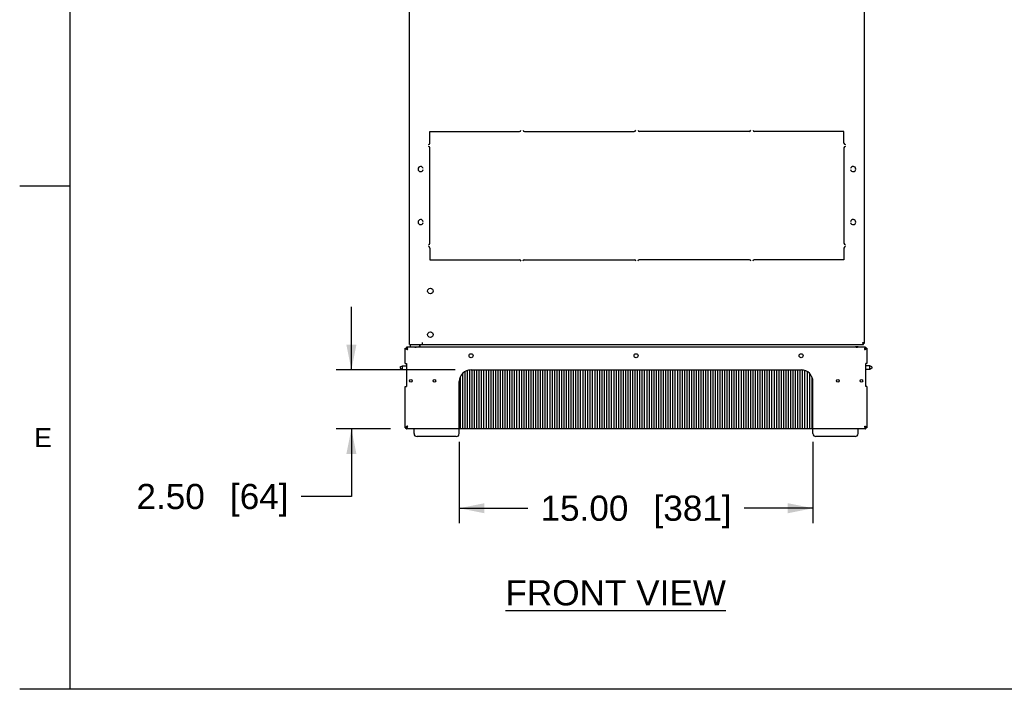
# Model space of a CAD drawing. Header units: inches. Extents: x 3 to 177, y 3 to 114.
# Tile 1 of 95: x 3 to 45, y 5 to 34. Entities that reach past the tile are written whole.
import ezdxf
from ezdxf.enums import TextEntityAlignment as Align

# ---------------------------------------------------------------- set-up
doc = ezdxf.new("R2010")
doc.units = ezdxf.units.IN
doc.header["$LTSCALE"] = 9.973333
doc.header["$MEASUREMENT"] = 0
doc.layers.get('0').update_dxf_attribs({"linetype": 'CONTINUOUS'})
for name, color, linetype in [('03_ALL_AXES', 7, 'CONTINUOUS'), ('08_ALL_COSMETICS', 7, 'CONTINUOUS'), ('09_ALL_DETAIL_ITEMS', 7, 'CONTINUOUS')]:
    doc.layers.add(name, color=color, linetype=linetype)
doc.styles.get("Standard").update_dxf_attribs({"font": 'arial.ttf'})
doc.styles.add('TEXTSTYLE_2', font='arial.ttf')
doc.dimstyles.new('DIMSTYLE_1', dxfattribs={"dimtxt": 1.066667, "dimasz": 1.066667, "dimexe": 0.06, "dimexo": 0.0625, "dimgap": 0.05, "dimtad": 0, "dimtih": 1, "dimtoh": 1, "dimzin": 4, "dimdsep": 46, "dimtxsty": 'Standard', "dimblk": '_FILLED', "dimblk1": '_FILLED', "dimblk2": '_FILLED', "dimcen": 0.09, "dimadec": 0, "dimazin": 0, "dimtfac": 1, "dimtofl": 0, "dimtmove": 0, "dimatfit": 3, "dimldrblk": '_FILLED', "dimfxl": 0, "dimtolj": 1, "dimtzin": 4, "dimarcsym": 0})

# ---------------------------------------------------------------- blocks, each defined once
blk = doc.blocks.new('_FILLED')
at = {"color": 0, "linetype": 'ByBlock'}
blk.add_solid([(0, 0), (-1, 0.2), (-1, -0.2)], dxfattribs=at)
blk = doc.blocks.new('*D4')
at = {"color": 7, "linetype": 'Continuous'}
for p, q in [((17.267, 18.881), (17.267, 21.548)), ((21.674, 18.881), (16.627, 18.881)), ((18.929, 16.381), (16.627, 16.381)), ((17.267, 16.381), (17.267, 13.511)), ((17.267, 13.511), (15.133, 13.511))]:
    blk.add_line(p, q, dxfattribs=at)
at = {"color": 7, "linetype": 'Continuous', "xscale": 1.0666666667, "yscale": 1.0666666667, "zscale": 1.0666666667}
for p, rotation in [((17.267, 18.881), 270), ((17.267, 16.381), 90)]:
    blk.add_blockref('_FILLED', p, dxfattribs=dict(at, rotation=rotation))
at = {"color": 7, "linetype": 'Continuous'}
for s, height, p in [('2.50', 1.0667, (11.051, 12.977)), ('[', 1.067, (12.53, 12.977)), ('64', 1.0667, (14.188, 12.977)), (']', 1.067, (14.6, 12.977))]:
    blk.add_text(s, height=height, dxfattribs=at).set_placement(p, align=Align.RIGHT)
blk = doc.blocks.new('*D5')
at = {"color": 7, "linetype": 'Continuous'}
for p, q in [((21.841, 15.823), (21.841, 12.373)), ((36.841, 15.823), (36.841, 12.373)), ((21.841, 13.013), (24.755, 13.013)), ((36.841, 13.013), (33.927, 13.013))]:
    blk.add_line(p, q, dxfattribs=at)
at = {"color": 7, "linetype": 'Continuous', "xscale": 1.0666666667, "yscale": 1.0666666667, "zscale": 1.0666666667, "rotation": 180}
blk.add_blockref('_FILLED', (21.841, 13.013), dxfattribs=at)
at = {"color": 7, "linetype": 'Continuous', "xscale": 1.0666666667, "yscale": 1.0666666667, "zscale": 1.0666666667}
blk.add_blockref('_FILLED', (36.841, 13.013), dxfattribs=at)
at = {"color": 7, "linetype": 'Continuous'}
for s, height, p in [('15.00', 1.0667, (27.152, 12.48)), ('[', 1.067, (30.289, 12.48)), ('381', 1.0667, (31.738, 12.48)), (']', 1.067, (33.187, 12.48))]:
    blk.add_text(s, height=height, dxfattribs=at).set_placement(p, align=Align.CENTER)

msp = doc.modelspace()

# ---------------------------------------------------------------- linework, layer by layer
at = {"color": 7, "linetype": 'Continuous'}
for p, q in [((5.333, 114.133), (5.333, 5.333)), ((19.733, 19.96), (19.733, 96.803)), ((39.02, 96.768), (39.02, 19.995)), ((5.333, 26.667), (3.2, 26.667)), ((19.548, 19.804), (19.595, 19.804)), ((19.548, 19.149), (19.548, 19.804)), ((19.618, 19.851), (19.825, 19.851)), ((19.618, 19.769), (19.618, 19.851)), ((19.648, 19.784), (19.642, 19.805)), ((19.657, 19.742), (19.648, 19.784)), ((19.733, 19.96), (38.985, 19.96)), ((19.978, 19.851), (20.118, 19.851)), ((20.118, 19.851), (38.646, 19.851)), ((20.148, 19.851), (20.148, 19.859)), ((20.178, 19.911), (20.178, 19.96)), ((20.276, 20.038), (20.276, 19.96)), ((38.762, 19.851), (39.063, 19.851)), ((39.02, 19.995), (38.985, 19.995)), ((38.985, 19.96), (38.985, 19.995)), ((39.034, 19.784), (39.024, 19.742)), ((39.04, 19.805), (39.034, 19.784)), ((39.063, 19.769), (39.063, 19.851)), ((39.133, 19.804), (39.086, 19.804)), ((39.133, 19.804), (39.133, 19.149)), ((19.548, 19.149), (19.599, 19.149)), ((19.599, 19.149), (19.599, 18.181)), ((39.133, 19.149), (39.083, 19.149)), ((39.083, 18.181), (39.083, 19.149)), ((21.841, 16.178), (21.841, 18.381)), ((36.841, 16.178), (36.841, 18.381)), ((19.548, 18.181), (19.599, 18.181)), ((19.548, 16.428), (19.548, 18.181)), ((39.133, 18.181), (39.083, 18.181)), ((39.133, 18.181), (39.133, 16.428)), ((19.548, 16.428), (19.595, 16.428)), ((19.595, 16.381), (19.595, 16.428)), ((21.604, 16.381), (19.595, 16.381)), ((19.927, 16.178), (19.927, 16.381)), ((21.704, 16.381), (21.678, 16.381)), ((21.804, 16.381), (21.778, 16.381)), ((36.904, 16.381), (36.878, 16.381)), ((37.004, 16.381), (36.978, 16.381)), ((39.086, 16.381), (37.078, 16.381)), ((38.754, 16.178), (38.754, 16.381)), ((39.133, 16.428), (39.086, 16.428)), ((39.086, 16.381), (39.086, 16.428)), ((21.716, 16.053), (20.052, 16.053)), ((38.629, 16.053), (36.966, 16.053)), ((176, 5.333), (3.2, 5.333))]:
    msp.add_line(p, q, dxfattribs=at)
for centre, radius, start, end in [((19.978, 20.725), 0.876, 268.6994, 271.3006), ((20.118, 19.911), 0.06, 270, 360), ((20.052, 16.178), 0.125, 180, 270), ((21.716, 16.178), 0.125, 270, 360), ((36.966, 16.178), 0.125, 180, 270), ((38.629, 16.178), 0.125, 270, 360)]:
    msp.add_arc(centre, radius, start, end, dxfattribs=at)
for points, knots in [([(19.548, 19.804), (19.548, 19.796), (19.557, 19.788), (19.567, 19.78), (19.579, 19.774), (19.588, 19.769), (19.594, 19.766)], [0, 0, 0, 0, 0.366564, 0.499645, 0.650194, 1, 1, 1, 1]), ([(19.594, 19.766), (19.596, 19.766), (19.603, 19.763), (19.61, 19.76), (19.616, 19.757)], [0, 0, 0, 0, 0.239759, 1, 1, 1, 1]), ([(19.595, 19.804), (19.595, 19.803), (19.596, 19.797), (19.598, 19.792), (19.6, 19.788)], [0, 0, 0, 0, 0.23783, 1, 1, 1, 1]), ([(19.6, 19.788), (19.604, 19.782), (19.614, 19.771), (19.627, 19.762), (19.634, 19.757)], [0, 0, 0, 0, 0.447358, 1, 1, 1, 1]), ([(19.616, 19.757), (19.619, 19.756), (19.633, 19.751), (19.647, 19.746), (19.657, 19.742)], [0, 0, 0, 0, 0.242475, 1, 1, 1, 1]), ([(19.642, 19.805), (19.64, 19.812), (19.637, 19.823), (19.632, 19.836), (19.628, 19.844), (19.624, 19.848), (19.621, 19.851), (19.618, 19.851)], [0, 0, 0, 0, 0.376758, 0.671207, 0.784384, 0.87478, 1, 1, 1, 1]), ([(19.657, 19.742), (19.654, 19.75), (19.648, 19.765), (19.64, 19.782), (19.633, 19.793), (19.629, 19.799), (19.624, 19.803), (19.62, 19.804), (19.618, 19.804)], [0, 0, 0, 0, 0.33893, 0.634273, 0.754768, 0.854198, 0.93368, 1, 1, 1, 1]), ([(19.634, 19.757), (19.636, 19.756), (19.643, 19.751), (19.651, 19.746), (19.657, 19.742)], [0, 0, 0, 0, 0.244014, 1, 1, 1, 1]), ([(19.92, 19.851), (19.923, 19.851), (19.936, 19.851), (19.948, 19.85), (19.958, 19.85)], [0, 0, 0, 0, 0.236542, 1, 1, 1, 1]), ([(19.998, 19.85), (20.001, 19.85), (20.014, 19.85), (20.027, 19.851), (20.036, 19.851)], [0, 0, 0, 0, 0.261437, 1, 1, 1, 1]), ([(38.646, 19.851), (38.655, 19.851), (38.675, 19.85), (38.704, 19.85), (38.733, 19.85), (38.753, 19.851), (38.762, 19.851)], [0, 0, 0, 0, 0.240833, 0.5, 0.759167, 1, 1, 1, 1]), ([(38.981, 20.024), (38.978, 20.025), (38.965, 20.03), (38.952, 20.034), (38.942, 20.038)], [0, 0, 0, 0, 0.23649, 1, 1, 1, 1]), ([(38.942, 20.038), (38.943, 20.034), (38.948, 20.019), (38.954, 20.005), (38.958, 19.994)], [0, 0, 0, 0, 0.262682, 1, 1, 1, 1]), ([(38.95, 20.026), (38.955, 20.018), (38.964, 20.005), (38.978, 19.995), (38.985, 19.995)], [0, 0, 0, 0, 0.591801, 1, 1, 1, 1]), ([(38.958, 19.994), (38.959, 19.992), (38.963, 19.984), (38.967, 19.976), (38.971, 19.97)], [0, 0, 0, 0, 0.284773, 1, 1, 1, 1]), ([(38.985, 19.995), (38.985, 19.997), (38.983, 20.004), (38.976, 20.014), (38.968, 20.02), (38.963, 20.024)], [0, 0, 0, 0, 0.198029, 0.551494, 1, 1, 1, 1]), ([(38.971, 19.97), (38.972, 19.969), (38.975, 19.964), (38.981, 19.96), (38.985, 19.96)], [0, 0, 0, 0, 0.319011, 1, 1, 1, 1]), ([(39.02, 19.995), (39.02, 20.001), (39.01, 20.01), (38.996, 20.017), (38.986, 20.021), (38.981, 20.024)], [0, 0, 0, 0, 0.356701, 0.644844, 1, 1, 1, 1]), ([(39.063, 19.804), (39.062, 19.804), (39.058, 19.803), (39.053, 19.799), (39.048, 19.793), (39.041, 19.782), (39.034, 19.765), (39.028, 19.75), (39.024, 19.742)], [0, 0, 0, 0, 0.06632, 0.145802, 0.245232, 0.365727, 0.66107, 1, 1, 1, 1]), ([(39.024, 19.742), (39.026, 19.743), (39.034, 19.748), (39.042, 19.753), (39.048, 19.757)], [0, 0, 0, 0, 0.25431, 1, 1, 1, 1]), ([(39.024, 19.742), (39.028, 19.743), (39.042, 19.748), (39.056, 19.753), (39.066, 19.757)], [0, 0, 0, 0, 0.255399, 1, 1, 1, 1]), ([(39.063, 19.851), (39.061, 19.851), (39.058, 19.848), (39.054, 19.844), (39.05, 19.836), (39.045, 19.823), (39.042, 19.812), (39.04, 19.805)], [0, 0, 0, 0, 0.12522, 0.215616, 0.328793, 0.623242, 1, 1, 1, 1]), ([(39.048, 19.757), (39.053, 19.761), (39.061, 19.767), (39.075, 19.779), (39.084, 19.79), (39.086, 19.798)], [0, 0, 0, 0, 0.304006, 0.57454, 1, 1, 1, 1]), ([(39.066, 19.757), (39.068, 19.758), (39.075, 19.761), (39.082, 19.764), (39.088, 19.766)], [0, 0, 0, 0, 0.259638, 1, 1, 1, 1]), ([(39.088, 19.766), (39.094, 19.769), (39.103, 19.774), (39.114, 19.78), (39.125, 19.788), (39.133, 19.796), (39.133, 19.804)], [0, 0, 0, 0, 0.349806, 0.500355, 0.633436, 1, 1, 1, 1]), ([(19.594, 16.466), (19.588, 16.463), (19.579, 16.458), (19.567, 16.452), (19.557, 16.444), (19.548, 16.435), (19.548, 16.428)], [0, 0, 0, 0, 0.349806, 0.500355, 0.633436, 1, 1, 1, 1]), ([(19.616, 16.474), (19.614, 16.474), (19.607, 16.471), (19.599, 16.468), (19.594, 16.466)], [0, 0, 0, 0, 0.259638, 1, 1, 1, 1]), ([(19.657, 16.49), (19.649, 16.485), (19.634, 16.475), (19.617, 16.462), (19.606, 16.452), (19.6, 16.444), (19.596, 16.436), (19.595, 16.431), (19.595, 16.428)], [0, 0, 0, 0, 0.312606, 0.592705, 0.713266, 0.819596, 0.913504, 1, 1, 1, 1]), ([(19.595, 16.428), (19.598, 16.428), (19.603, 16.429), (19.611, 16.433), (19.619, 16.439), (19.63, 16.449), (19.643, 16.467), (19.652, 16.482), (19.657, 16.49)], [0, 0, 0, 0, 0.086496, 0.180404, 0.286734, 0.407295, 0.687394, 1, 1, 1, 1]), ([(19.595, 16.381), (19.603, 16.381), (19.612, 16.389), (19.619, 16.4), (19.626, 16.411), (19.63, 16.42), (19.633, 16.427)], [0, 0, 0, 0, 0.366564, 0.499645, 0.650194, 1, 1, 1, 1]), ([(19.657, 16.49), (19.654, 16.489), (19.64, 16.484), (19.626, 16.478), (19.616, 16.474)], [0, 0, 0, 0, 0.255399, 1, 1, 1, 1]), ([(19.633, 16.427), (19.634, 16.428), (19.637, 16.436), (19.64, 16.443), (19.642, 16.448)], [0, 0, 0, 0, 0.239759, 1, 1, 1, 1]), ([(19.642, 16.448), (19.643, 16.452), (19.649, 16.465), (19.654, 16.479), (19.657, 16.49)], [0, 0, 0, 0, 0.242475, 1, 1, 1, 1]), ([(39.086, 16.428), (39.086, 16.431), (39.086, 16.436), (39.082, 16.444), (39.076, 16.452), (39.065, 16.462), (39.047, 16.475), (39.032, 16.485), (39.024, 16.49)], [0, 0, 0, 0, 0.086496, 0.180404, 0.286734, 0.407295, 0.687394, 1, 1, 1, 1]), ([(39.024, 16.49), (39.029, 16.482), (39.039, 16.467), (39.052, 16.449), (39.063, 16.439), (39.07, 16.433), (39.078, 16.429), (39.084, 16.428), (39.086, 16.428)], [0, 0, 0, 0, 0.312606, 0.592705, 0.713266, 0.819596, 0.913504, 1, 1, 1, 1]), ([(39.024, 16.49), (39.026, 16.486), (39.031, 16.472), (39.036, 16.458), (39.04, 16.448)], [0, 0, 0, 0, 0.255399, 1, 1, 1, 1]), ([(39.066, 16.474), (39.063, 16.476), (39.049, 16.481), (39.035, 16.486), (39.024, 16.49)], [0, 0, 0, 0, 0.242475, 1, 1, 1, 1]), ([(39.04, 16.448), (39.041, 16.446), (39.044, 16.439), (39.046, 16.432), (39.049, 16.427)], [0, 0, 0, 0, 0.259638, 1, 1, 1, 1]), ([(39.049, 16.427), (39.052, 16.42), (39.056, 16.411), (39.063, 16.4), (39.07, 16.389), (39.079, 16.381), (39.086, 16.381)], [0, 0, 0, 0, 0.349806, 0.500355, 0.633436, 1, 1, 1, 1]), ([(39.088, 16.466), (39.086, 16.466), (39.079, 16.469), (39.072, 16.472), (39.066, 16.474)], [0, 0, 0, 0, 0.239759, 1, 1, 1, 1]), ([(39.133, 16.428), (39.133, 16.435), (39.125, 16.444), (39.114, 16.452), (39.103, 16.458), (39.094, 16.463), (39.088, 16.466)], [0, 0, 0, 0, 0.366564, 0.499645, 0.650194, 1, 1, 1, 1])]:
    msp.add_open_spline(points, degree=3, knots=knots, dxfattribs=at)
msp.add_open_spline([(39.086, 19.798), (39.086, 19.8), (39.086, 19.802), (39.086, 19.804)], degree=3, dxfattribs=at)
at = {"layer": '03_ALL_AXES', "color": 7, "linetype": 'Continuous'}
for p, q in [((19.778, 19.851), (19.778, 19.96)), ((19.825, 19.851), (19.978, 19.851)), ((20.178, 19.851), (20.178, 19.911)), ((38.762, 19.851), (38.646, 19.851)), ((19.339, 19.004), (19.431, 19.057)), ((19.339, 19.004), (19.339, 18.954)), ((19.339, 18.954), (19.431, 18.901)), ((19.431, 19.057), (19.599, 19.057)), ((19.431, 18.901), (19.431, 19.057)), ((19.431, 18.901), (19.599, 18.901)), ((22.091, 16.381), (22.091, 18.814)), ((22.191, 16.381), (22.191, 18.855)), ((22.291, 16.381), (22.291, 18.874)), ((22.341, 18.881), (36.341, 18.881)), ((22.391, 16.381), (22.391, 18.881)), ((22.491, 16.381), (22.491, 18.881)), ((22.591, 16.381), (22.591, 18.881)), ((22.691, 16.381), (22.691, 18.881)), ((22.791, 16.381), (22.791, 18.881)), ((22.891, 16.381), (22.891, 18.881)), ((22.991, 16.381), (22.991, 18.881)), ((23.091, 16.381), (23.091, 18.881)), ((23.191, 16.381), (23.191, 18.881)), ((23.291, 16.381), (23.291, 18.881)), ((23.391, 16.381), (23.391, 18.881)), ((23.491, 16.381), (23.491, 18.881)), ((23.591, 16.381), (23.591, 18.881)), ((23.691, 16.381), (23.691, 18.881)), ((23.791, 16.381), (23.791, 18.881)), ((23.891, 16.381), (23.891, 18.881)), ((23.991, 16.381), (23.991, 18.881)), ((24.091, 16.381), (24.091, 18.881)), ((24.191, 16.381), (24.191, 18.881)), ((24.291, 16.381), (24.291, 18.881)), ((24.391, 16.381), (24.391, 18.881)), ((24.491, 16.381), (24.491, 18.881)), ((24.591, 16.381), (24.591, 18.881)), ((24.691, 16.381), (24.691, 18.881)), ((24.791, 16.381), (24.791, 18.881)), ((24.891, 16.381), (24.891, 18.881)), ((24.991, 16.381), (24.991, 18.881)), ((25.091, 16.381), (25.091, 18.881)), ((25.191, 16.381), (25.191, 18.881)), ((25.291, 16.381), (25.291, 18.881)), ((25.391, 16.381), (25.391, 18.881)), ((25.491, 16.381), (25.491, 18.881)), ((25.591, 16.381), (25.591, 18.881)), ((25.691, 16.381), (25.691, 18.881)), ((25.791, 16.381), (25.791, 18.881)), ((25.891, 16.381), (25.891, 18.881)), ((25.991, 16.381), (25.991, 18.881)), ((26.091, 16.381), (26.091, 18.881)), ((26.191, 16.381), (26.191, 18.881)), ((26.291, 16.381), (26.291, 18.881)), ((26.391, 16.381), (26.391, 18.881)), ((26.491, 16.381), (26.491, 18.881)), ((26.591, 16.381), (26.591, 18.881)), ((26.691, 16.381), (26.691, 18.881)), ((26.791, 16.381), (26.791, 18.881)), ((26.891, 16.381), (26.891, 18.881)), ((26.991, 16.381), (26.991, 18.881)), ((27.091, 16.381), (27.091, 18.881)), ((27.191, 16.381), (27.191, 18.881)), ((27.291, 16.381), (27.291, 18.881)), ((27.391, 16.381), (27.391, 18.881)), ((27.491, 16.381), (27.491, 18.881)), ((27.591, 18.881), (27.591, 16.381)), ((27.691, 18.881), (27.691, 16.381)), ((27.791, 18.881), (27.791, 16.381)), ((27.891, 18.881), (27.891, 16.381)), ((27.991, 18.881), (27.991, 16.381)), ((28.091, 18.881), (28.091, 16.381)), ((28.191, 18.881), (28.191, 16.381)), ((28.291, 18.881), (28.291, 16.381)), ((28.391, 18.881), (28.391, 16.381)), ((28.491, 18.881), (28.491, 16.381)), ((28.591, 18.881), (28.591, 16.381)), ((28.691, 18.881), (28.691, 16.381)), ((28.791, 18.881), (28.791, 16.381)), ((28.891, 18.881), (28.891, 16.381)), ((28.991, 18.881), (28.991, 16.381)), ((29.091, 18.881), (29.091, 16.381)), ((29.191, 18.881), (29.191, 16.381)), ((29.291, 18.881), (29.291, 16.381)), ((29.391, 18.881), (29.391, 16.381)), ((29.491, 18.881), (29.491, 16.381)), ((29.591, 18.881), (29.591, 16.381)), ((29.691, 18.881), (29.691, 16.381)), ((29.791, 18.881), (29.791, 16.381)), ((29.891, 18.881), (29.891, 16.381)), ((29.991, 18.881), (29.991, 16.381)), ((30.091, 18.881), (30.091, 16.381)), ((30.191, 18.881), (30.191, 16.381)), ((30.291, 18.881), (30.291, 16.381)), ((30.391, 18.881), (30.391, 16.381)), ((30.491, 18.881), (30.491, 16.381)), ((30.591, 18.881), (30.591, 16.381)), ((30.691, 18.881), (30.691, 16.381)), ((30.791, 18.881), (30.791, 16.381)), ((30.891, 18.881), (30.891, 16.381)), ((30.991, 18.881), (30.991, 16.381)), ((31.091, 18.881), (31.091, 16.381)), ((31.191, 18.881), (31.191, 16.381)), ((31.291, 18.881), (31.291, 16.381)), ((31.391, 18.881), (31.391, 16.381)), ((31.491, 18.881), (31.491, 16.381)), ((31.591, 18.881), (31.591, 16.381)), ((31.691, 18.881), (31.691, 16.381)), ((31.791, 18.881), (31.791, 16.381)), ((31.891, 18.881), (31.891, 16.381)), ((31.991, 18.881), (31.991, 16.381)), ((32.091, 18.881), (32.091, 16.381)), ((32.191, 18.881), (32.191, 16.381)), ((32.291, 18.881), (32.291, 16.381)), ((32.391, 18.881), (32.391, 16.381)), ((32.491, 18.881), (32.491, 16.381)), ((32.591, 18.881), (32.591, 16.381)), ((32.691, 18.881), (32.691, 16.381)), ((32.791, 18.881), (32.791, 16.381)), ((32.891, 18.881), (32.891, 16.381)), ((32.991, 18.881), (32.991, 16.381)), ((33.091, 18.881), (33.091, 16.381)), ((33.191, 18.881), (33.191, 16.381)), ((33.291, 18.881), (33.291, 16.381)), ((33.391, 18.881), (33.391, 16.381)), ((33.491, 18.881), (33.491, 16.381)), ((33.591, 18.881), (33.591, 16.381)), ((33.691, 18.881), (33.691, 16.381)), ((33.791, 18.881), (33.791, 16.381)), ((33.891, 18.881), (33.891, 16.381)), ((33.991, 18.881), (33.991, 16.381)), ((34.091, 18.881), (34.091, 16.381)), ((34.191, 18.881), (34.191, 16.381)), ((34.291, 18.881), (34.291, 16.381)), ((34.391, 18.881), (34.391, 16.381)), ((34.491, 18.881), (34.491, 16.381)), ((34.591, 18.881), (34.591, 16.381)), ((34.691, 18.881), (34.691, 16.381)), ((34.791, 18.881), (34.791, 16.381)), ((34.891, 18.881), (34.891, 16.381)), ((34.991, 18.881), (34.991, 16.381)), ((35.091, 18.881), (35.091, 16.381)), ((35.191, 18.881), (35.191, 16.381)), ((35.291, 18.881), (35.291, 16.381)), ((35.391, 18.881), (35.391, 16.381)), ((35.491, 18.881), (35.491, 16.381)), ((35.591, 18.881), (35.591, 16.381)), ((35.691, 18.881), (35.691, 16.381)), ((35.791, 18.881), (35.791, 16.381)), ((35.891, 18.881), (35.891, 16.381)), ((35.991, 18.881), (35.991, 16.381)), ((36.091, 18.881), (36.091, 16.381)), ((36.191, 18.881), (36.191, 16.381)), ((36.291, 18.881), (36.291, 16.381)), ((36.391, 18.874), (36.391, 16.381)), ((36.491, 18.855), (36.491, 16.381)), ((36.591, 18.814), (36.591, 16.381)), ((39.251, 19.057), (39.083, 19.057)), ((39.251, 18.901), (39.083, 18.901)), ((39.343, 19.004), (39.251, 19.057)), ((39.251, 18.901), (39.251, 19.057)), ((39.343, 18.954), (39.251, 18.901)), ((39.343, 19.004), (39.343, 18.954)), ((21.891, 16.381), (21.891, 18.59)), ((21.991, 16.381), (21.991, 18.737)), ((36.691, 18.737), (36.691, 16.381)), ((36.791, 18.59), (36.791, 16.381)), ((21.678, 16.381), (21.604, 16.381)), ((21.778, 16.381), (21.704, 16.381)), ((36.878, 16.381), (21.804, 16.381)), ((36.978, 16.381), (36.904, 16.381)), ((37.078, 16.381), (37.004, 16.381))]:
    msp.add_line(p, q, dxfattribs=at)
for centre, radius in [((20.618, 22.224), 0.117), ((20.618, 20.374), 0.117), ((22.341, 19.479), 0.0855), ((29.341, 19.479), 0.0855), ((36.341, 19.479), 0.0855), ((19.786, 18.416), 0.056), ((20.786, 18.416), 0.056), ((37.895, 18.416), 0.056), ((38.895, 18.416), 0.056)]:
    msp.add_circle(centre, radius, dxfattribs=at)
for centre, start, end in [((22.341, 18.381), 90, 180), ((36.341, 18.381), 0, 90)]:
    msp.add_arc(centre, 0.5, start, end, dxfattribs=at)
at = {"layer": '08_ALL_COSMETICS', "color": 7, "linetype": 'Continuous'}
for p, q in [((20.595, 28.99), (24.391, 28.99)), ((20.595, 28.496), (20.595, 28.99)), ((24.611, 28.99), (29.266, 28.99)), ((34.141, 28.99), (29.486, 28.99)), ((38.157, 28.99), (34.361, 28.99)), ((38.157, 28.496), (38.157, 28.99)), ((20.595, 24.247), (20.595, 28.296)), ((38.157, 28.296), (38.157, 24.247)), ((20.595, 24.047), (20.595, 23.553)), ((38.157, 24.047), (38.157, 23.553)), ((20.595, 23.553), (24.401, 23.553)), ((24.601, 23.553), (29.276, 23.553)), ((34.151, 23.553), (29.476, 23.553)), ((38.157, 23.553), (34.351, 23.553))]:
    msp.add_line(p, q, dxfattribs=at)
for centre, radius, start, end in [((24.391, 29.05), 0.06, 270, 360), ((24.611, 29.05), 0.06, 180, 270), ((29.266, 29.05), 0.06, 270, 360), ((29.486, 29.05), 0.06, 180, 270), ((34.141, 29.05), 0.06, 270, 360), ((34.361, 29.05), 0.06, 180, 270), ((20.535, 28.496), 0.06, 270, 360), ((38.217, 28.496), 0.06, 180, 270), ((20.535, 28.296), 0.06, 0, 90), ((38.217, 28.296), 0.06, 90, 180), ((20.204, 27.397), 0.109, 9.2388, 350.7612), ((38.548, 27.397), 0.109, 189.2388, 170.7612), ((20.204, 25.147), 0.109, 9.2388, 350.7612), ((38.548, 25.147), 0.109, 189.2388, 170.7612), ((20.535, 24.247), 0.06, 270, 360), ((38.217, 24.247), 0.06, 180, 270), ((20.535, 24.047), 0.06, 0, 90), ((38.217, 24.047), 0.06, 90, 180), ((24.401, 23.493), 0.06, 0, 90), ((24.601, 23.493), 0.06, 90, 180), ((29.276, 23.493), 0.06, 0, 90), ((29.476, 23.493), 0.06, 90, 180), ((34.151, 23.493), 0.06, 0, 90), ((34.351, 23.493), 0.06, 90, 180)]:
    msp.add_arc(centre, radius, start, end, dxfattribs=at)

# ---------------------------------------------------------------- texts
at = {"color": 7, "linetype": 'Continuous', "style": 'TEXTSTYLE_2'}
msp.add_text('E', height=0.8, dxfattribs=at).set_placement((4.192, 15.611), align=Align.CENTER)
at = {"layer": '09_ALL_DETAIL_ITEMS', "color": 7, "linetype": 'Continuous'}
msp.add_text('%%uFRONT VIEW', height=1.06667, dxfattribs=at).set_placement((23.801, 8.893))

# ---------------------------------------------------------------- dimensions: what is measured, and where the dimension line sits
at = {"color": 7, "linetype": 'Continuous'}
for base, p1, p2, angle, picture, middle in [((17.267, 18.881), (18.991, 16.381), (21.737, 18.881), 90, '*D4', (11.376, 13.511)), ((21.841, 13.013), (36.841, 15.886), (21.841, 15.886), 180, '*D5', (29.341, 13.013))]:
    dim = msp.add_linear_dim(base=base, p1=p1, p2=p2, angle=angle, dimstyle='DIMSTYLE_1', dxfattribs=at)
    dim.commit()
    dim.dimension.update_dxf_attribs({"geometry": picture, "text_midpoint": middle, "dimtype": 160})

doc.saveas('drawing.dxf')
